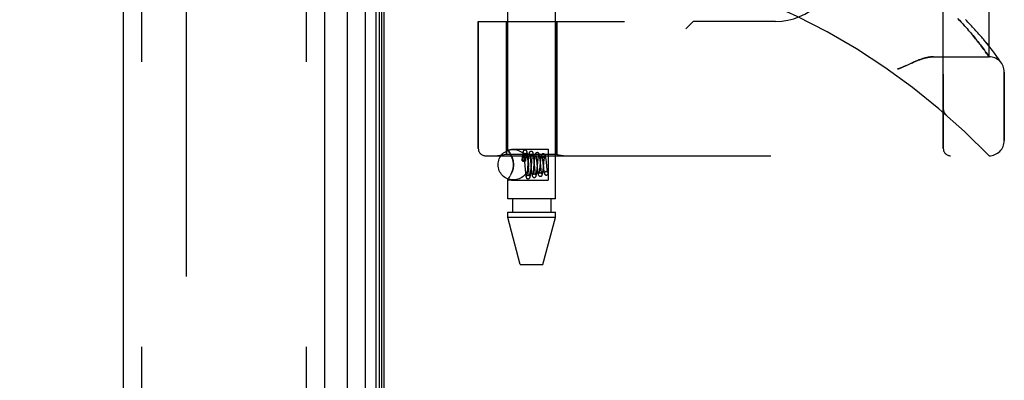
# Model space of a CAD drawing. Header units: inches. Extents: x 0 to 212, y 0 to 138.
# Tile 251 of 256: x 108.29 to 112.32, y 73.64 to 75.12. Entities that reach past the tile are written whole.
import ezdxf

# ---------------------------------------------------------------- set-up
doc = ezdxf.new("R2010")
doc.units = ezdxf.units.IN
doc.header["$LTSCALE"] = 11.6875
doc.header["$MEASUREMENT"] = 0
doc.linetypes.add('HIDDEN', pattern=[0.2, 0.1, -0.1])
doc.layers.get('0').update_dxf_attribs({"linetype": 'CONTINUOUS'})
for name, color, linetype in [('DEFAULT_2', 8, 'HIDDEN'), ('DIMENSIONS', 7, 'CONTINUOUS'), ('LEFTHAND_DOOR_ASSEMBLY', 7, 'CONTINUOUS'), ('RIGHTHAND_DOOR_ASSEMBLY', 7, 'CONTINUOUS')]:
    doc.layers.add(name, color=color, linetype=linetype)
doc.styles.get("Standard").update_dxf_attribs({"font": 'arial.ttf'})
doc.dimstyles.new('DIMSTYLE_1', dxfattribs={"dimtxt": 0.9375, "dimasz": 1.25, "dimexe": 0.09, "dimexo": 0.07, "dimgap": 0.0375, "dimtad": 0, "dimtih": 1, "dimtoh": 1, "dimzin": 4, "dimdsep": 46, "dimtxsty": 'Standard', "dimblk": '_FILLED', "dimblk1": '_FILLED', "dimblk2": '_FILLED', "dimcen": 0.09, "dimadec": 3, "dimazin": 1, "dimtfac": 1, "dimtdec": 3, "dimtofl": 0, "dimtmove": 0, "dimatfit": 3, "dimldrblk": '_FILLED', "dimfxl": 0, "dimtolj": 1, "dimtzin": 4, "dimarcsym": 0})

# ---------------------------------------------------------------- blocks, each defined once
blk = doc.blocks.new('_FILLED')
at = {"color": 0, "linetype": 'ByBlock'}
blk.add_solid([(0, 0), (-1, 0.2), (-1, -0.2)], dxfattribs=at)
blk = doc.blocks.new('*D12')
at = {"layer": 'DIMENSIONS', "color": 2, "linetype": 'Continuous'}
for p, q in [((109.0088, 97.5397), (104.7621, 97.5397)), ((105.8871, 97.5397), (105.8871, 68.4772)), ((105.8871, 37.5397), (105.8871, 66.6022)), ((109.0198, 37.5397), (104.7621, 37.5397))]:
    blk.add_line(p, q, dxfattribs=at)
at = {"layer": 'DIMENSIONS', "color": 2, "linetype": 'Continuous', "xscale": 1.25, "yscale": 1.25, "zscale": 1.25}
for p, rotation in [((105.8871, 97.5397), 90), ((105.8871, 37.5397), 270)]:
    blk.add_blockref('_FILLED', p, dxfattribs=dict(at, rotation=rotation))
at = {"layer": 'DIMENSIONS', "color": 2, "linetype": 'Continuous', "insert": (105.8871, 68.0084), "char_height": 0.9375, "width": 3.276022, "attachment_point": 2, "line_spacing_factor": 0.9}
blk.add_mtext('60.00', dxfattribs=at)

msp = doc.modelspace()

# ---------------------------------------------------------------- linework, layer by layer
at = {"color": 3, "linetype": 'Continuous'}
msp.add_line((109.7798, 37.6437), (109.7798, 97.4357), dxfattribs=at)
at = {"layer": 'DEFAULT_2', "color": 8, "linetype": 'HIDDEN'}
msp.add_line((108.9673, 96.2741), (108.9673, 38.8052), dxfattribs=at)
at = {"layer": 'LEFTHAND_DOOR_ASSEMBLY', "color": 8, "linetype": 'HIDDEN'}
for p, q in [((108.7848, 97.1547), (108.7848, 37.9247)), ((109.4598, 97.1547), (109.4598, 37.9247)), ((112.0713, 74.5934), (112.0713, 77.2359)), ((112.2588, 74.9697), (112.2588, 76.8597)), ((110.7338, 76.7147), (110.7338, 75.1147)), ((111.0463, 76.7147), (111.0463, 75.1147)), ((110.1651, 75.1147), (110.1651, 74.5934)), ((110.1651, 75.1147), (110.7638, 75.1147)), ((110.2808, 75.1147), (110.2808, 74.5687)), ((110.4868, 75.1147), (110.4868, 74.5687)), ((111.0463, 75.1147), (111.0163, 75.0847)), ((111.3838, 75.1147), (111.0463, 75.1147)), ((112.1381, 75.1192), (112.1312, 75.1266)), ((112.1448, 75.112), (112.1381, 75.1192)), ((112.1601, 75.0951), (112.1542, 75.1017)), ((112.1658, 75.0887), (112.1601, 75.0951)), ((112.1712, 75.0825), (112.1658, 75.0887)), ((112.1765, 75.0765), (112.1712, 75.0825)), ((112.1815, 75.0706), (112.1765, 75.0765)), ((112.1863, 75.0649), (112.1815, 75.0706)), ((112.1909, 75.0594), (112.1863, 75.0649)), ((112.1953, 75.0541), (112.1909, 75.0594)), ((112.1995, 75.0489), (112.1953, 75.0541)), ((112.2036, 75.0439), (112.1995, 75.0489)), ((112.2075, 75.0391), (112.2036, 75.0439)), ((112.2112, 75.0344), (112.2075, 75.0391)), ((112.2148, 75.0298), (112.2112, 75.0344)), ((112.2457, 75.0297), (112.2392, 75.0375)), ((112.2182, 75.0254), (112.2148, 75.0298)), ((112.2215, 75.0211), (112.2182, 75.0254)), ((112.2247, 75.017), (112.2215, 75.0211)), ((112.2292, 75.011), (112.2247, 75.017)), ((112.2334, 75.0054), (112.2292, 75.011)), ((112.2373, 75.0001), (112.2334, 75.0054)), ((112.241, 74.9951), (112.2373, 75.0001)), ((112.2444, 74.9904), (112.241, 74.9951)), ((112.2517, 75.0223), (112.2457, 75.0297)), ((112.2574, 75.0152), (112.2517, 75.0223)), ((112.2628, 75.0085), (112.2574, 75.0152)), ((112.2677, 75.0022), (112.2628, 75.0085)), ((112.2724, 74.9961), (112.2677, 75.0022)), ((112.2767, 74.9905), (112.2724, 74.9961)), ((112.0308, 74.9697), (112.2588, 74.9697)), ((112.2475, 74.986), (112.2444, 74.9904)), ((112.2503, 74.982), (112.2475, 74.986)), ((112.2534, 74.9775), (112.2503, 74.982)), ((112.2563, 74.9734), (112.2534, 74.9775)), ((112.2807, 74.9851), (112.2767, 74.9905)), ((112.2843, 74.9801), (112.2807, 74.9851)), ((112.2877, 74.9754), (112.2843, 74.9801)), ((112.2908, 74.9711), (112.2877, 74.9754)), ((112.2937, 74.9671), (112.2908, 74.9711)), ((112.2963, 74.9634), (112.2937, 74.9671)), ((112.2986, 74.96), (112.2963, 74.9634)), ((112.3008, 74.9569), (112.2986, 74.96)), ((112.3035, 74.9528), (112.3008, 74.9569)), ((112.3058, 74.9494), (112.3035, 74.9528)), ((112.3082, 74.9458), (112.3058, 74.9494)), ((112.3102, 74.9427), (112.3082, 74.9458)), ((112.3213, 74.6259), (112.3213, 74.9072)), ((112.0713, 74.7547), (112.0713, 74.7502)), ((112.0814, 74.7322), (112.0816, 74.7321)), ((110.1951, 74.5634), (112.2588, 74.5634)), ((110.2808, 74.5687), (110.2433, 74.5634)), ((110.4868, 74.5687), (110.2808, 74.5687)), ((110.4868, 74.5687), (110.5243, 74.5634))]:
    msp.add_line(p, q, dxfattribs=at)
for points in [[(112.1542, 75.1017), (112.1511, 75.1051), (112.1448, 75.112)], [(112.2392, 75.0375), (112.2358, 75.0415), (112.2323, 75.0456), (112.2287, 75.0498), (112.225, 75.0541), (112.2212, 75.0584), (112.2173, 75.0629), (112.2133, 75.0674), (112.2092, 75.072), (112.205, 75.0767), (112.2006, 75.0814), (112.1962, 75.0863), (112.1916, 75.0912), (112.1869, 75.0962), (112.1821, 75.1012), (112.1772, 75.1064), (112.1722, 75.1116), (112.1671, 75.1168), (112.1619, 75.1221)], [(112.0308, 74.9697), (112.0292, 74.9697), (112.0276, 74.9696), (112.0259, 74.9696), (112.0243, 74.9695), (112.0226, 74.9693), (112.0208, 74.9692), (112.0191, 74.969), (112.0172, 74.9688), (112.0154, 74.9686), (112.0135, 74.9683), (112.0116, 74.968), (112.0096, 74.9677), (112.0076, 74.9673), (112.0056, 74.9669), (112.0035, 74.9664), (112.0014, 74.966), (111.9992, 74.9654), (111.997, 74.9649), (111.9947, 74.9643), (111.9924, 74.9636), (111.99, 74.9629), (111.9876, 74.9622), (111.9851, 74.9614), (111.9825, 74.9605), (111.9799, 74.9597), (111.9772, 74.9587), (111.9745, 74.9577), (111.9716, 74.9566), (111.9687, 74.9555), (111.9657, 74.9543), (111.9625, 74.953), (111.9593, 74.9516), (111.9559, 74.9502), (111.9524, 74.9487), (111.9488, 74.9471), (111.945, 74.9453), (111.941, 74.9435), (111.924, 74.9356)], [(112.2588, 74.9697), (112.2588, 74.9697), (112.2563, 74.9734)], [(111.924, 74.9356), (111.9201, 74.9338), (111.9165, 74.9321), (111.9131, 74.9306), (111.9099, 74.9292), (111.9069, 74.9279), (111.9041, 74.9268), (111.9014, 74.9257), (111.899, 74.9247), (111.8966, 74.9239), (111.8943, 74.923), (111.8921, 74.9223), (111.89, 74.9216), (111.8879, 74.9209), (111.8858, 74.9203), (111.8838, 74.9197)], [(112.3113, 74.9412), (112.3112, 74.9412), (112.3102, 74.9427)], [(112.0713, 74.7545), (112.0713, 74.7541), (112.0713, 74.7535), (112.0713, 74.7529), (112.0714, 74.7523), (112.0714, 74.7516), (112.0715, 74.751), (112.0716, 74.7504), (112.0717, 74.7498), (112.0718, 74.7492), (112.0719, 74.7486), (112.0721, 74.748), (112.0722, 74.7474), (112.0724, 74.7468), (112.0725, 74.7462), (112.0727, 74.7457), (112.0729, 74.7451), (112.0731, 74.7445), (112.0733, 74.7439)], [(112.0733, 74.7439), (112.0735, 74.7434), (112.0738, 74.7428), (112.074, 74.7422), (112.0743, 74.7416), (112.0746, 74.7411), (112.0749, 74.7405), (112.0752, 74.74), (112.0755, 74.7395), (112.0758, 74.7389), (112.0761, 74.7384), (112.0764, 74.7379), (112.0768, 74.7374), (112.0771, 74.7369), (112.0775, 74.7364)], [(112.0816, 74.7321), (112.0814, 74.7323), (112.0811, 74.7325), (112.0809, 74.7327), (112.0807, 74.7329), (112.0805, 74.7331), (112.0802, 74.7333), (112.08, 74.7336), (112.0798, 74.7338), (112.0796, 74.734), (112.0794, 74.7342), (112.0792, 74.7344), (112.079, 74.7346), (112.0788, 74.7349), (112.0786, 74.7351), (112.0784, 74.7353), (112.0782, 74.7355), (112.078, 74.7358), (112.0779, 74.736), (112.0777, 74.7362), (112.0775, 74.7364)]]:
    msp.add_lwpolyline(points, dxfattribs=at)
for centre, radius, start, end in [((110.2588, 72.6396), 2.7751, 43.8884, 90), ((111.3838, 75.3647), 0.25, 270, 360), ((112.2588, 74.9072), 0.0625, 0, 90), ((110.1951, 74.5934), 0.03, 180, 270), ((112.1013, 74.5934), 0.03, 180, 270), ((112.2588, 74.6259), 0.0625, 270, 360)]:
    msp.add_arc(centre, radius, start, end, dxfattribs=at)
at = {"layer": 'RIGHTHAND_DOOR_ASSEMBLY', "color": 7, "linetype": 'Continuous'}
for p, q in [((109.7021, 37.8743), (109.7021, 97.205)), ((109.7455, 97.1961), (109.7455, 37.8832)), ((109.7592, 97.1893), (109.7592, 37.89)), ((109.6269, 97.1767), (109.6269, 37.9027)), ((109.7679, 97.187), (109.7679, 37.8924))]:
    msp.add_line(p, q, dxfattribs=at)
at = {"layer": 'RIGHTHAND_DOOR_ASSEMBLY', "color": 3, "linetype": 'Continuous'}
for p, q in [((108.7098, 97.1547), (108.7098, 37.9247)), ((109.5348, 97.1547), (109.5348, 37.9247))]:
    msp.add_line(p, q, dxfattribs=at)
at = {"layer": 'RIGHTHAND_DOOR_ASSEMBLY', "color": 8, "linetype": 'HIDDEN'}
for p, q in [((108.7848, 97.1547), (108.7848, 37.9247)), ((109.4598, 97.1547), (109.4598, 37.9247)), ((110.2858, 74.5881), (110.2858, 77.2347)), ((110.4818, 74.3867), (110.4818, 77.2347)), ((112.0713, 77.2359), (112.0713, 74.5934)), ((112.2588, 76.8597), (112.2588, 74.9697)), ((110.7338, 76.7147), (110.7338, 75.1147)), ((111.0463, 76.7147), (111.0463, 75.1147)), ((110.1651, 74.5934), (110.1651, 75.1147)), ((110.1651, 75.1147), (110.7638, 75.1147)), ((110.2808, 74.5687), (110.2808, 75.1147)), ((110.4868, 74.5687), (110.4868, 75.1147)), ((111.0163, 75.0847), (111.0463, 75.1147)), ((111.3838, 75.1147), (111.0463, 75.1147)), ((112.131, 75.1268), (112.138, 75.1194)), ((112.138, 75.1194), (112.1446, 75.1122)), ((112.1446, 75.1122), (112.151, 75.1052)), ((112.151, 75.1052), (112.1571, 75.0985)), ((112.1571, 75.0985), (112.1629, 75.092)), ((112.1629, 75.092), (112.1685, 75.0857)), ((112.1685, 75.0857), (112.1738, 75.0795)), ((112.1738, 75.0795), (112.1789, 75.0736)), ((112.1789, 75.0736), (112.1838, 75.0678)), ((112.1838, 75.0678), (112.1885, 75.0622)), ((112.1885, 75.0622), (112.1931, 75.0568)), ((112.1931, 75.0568), (112.1974, 75.0516)), ((112.1974, 75.0516), (112.2015, 75.0465)), ((112.2015, 75.0465), (112.2055, 75.0415)), ((112.2055, 75.0415), (112.2093, 75.0367)), ((112.2093, 75.0367), (112.213, 75.0321)), ((112.213, 75.0321), (112.2165, 75.0276)), ((112.2457, 75.0297), (112.2392, 75.0375)), ((112.2165, 75.0276), (112.2199, 75.0233)), ((112.2199, 75.0233), (112.2231, 75.0191)), ((112.2231, 75.0191), (112.2277, 75.013)), ((112.2277, 75.013), (112.2321, 75.0072)), ((112.2321, 75.0072), (112.2361, 75.0018)), ((112.2361, 75.0018), (112.2398, 74.9967)), ((112.2398, 74.9967), (112.2433, 74.9919)), ((112.2433, 74.9919), (112.2465, 74.9874)), ((112.2518, 75.0223), (112.2457, 75.0297)), ((112.2575, 75.0152), (112.2518, 75.0223)), ((112.2628, 75.0085), (112.2575, 75.0152)), ((112.2678, 75.0021), (112.2628, 75.0085)), ((112.2724, 74.9961), (112.2678, 75.0021)), ((112.2767, 74.9904), (112.2724, 74.9961)), ((112.0308, 74.9697), (112.2588, 74.9697)), ((112.2465, 74.9874), (112.2494, 74.9833)), ((112.2807, 74.9851), (112.2767, 74.9904)), ((112.2843, 74.9801), (112.2807, 74.9851)), ((112.2877, 74.9754), (112.2843, 74.9801)), ((112.2909, 74.9711), (112.2877, 74.9754)), ((112.2937, 74.9671), (112.2909, 74.9711)), ((112.2963, 74.9634), (112.2937, 74.9671)), ((112.2986, 74.96), (112.2963, 74.9634)), ((112.3008, 74.9569), (112.2986, 74.96)), ((112.3035, 74.9528), (112.3008, 74.9569)), ((112.3058, 74.9494), (112.3035, 74.9528)), ((112.3082, 74.9458), (112.3058, 74.9494)), ((112.3102, 74.9427), (112.3082, 74.9458)), ((112.3102, 74.9427), (112.3116, 74.9407)), ((112.3112, 74.9412), (112.3112, 74.9413)), ((112.3116, 74.9407), (112.3113, 74.9412)), ((112.3213, 74.9072), (112.3213, 74.6259)), ((112.0713, 74.7547), (112.0713, 74.7501)), ((112.0814, 74.7322), (112.0816, 74.7321)), ((110.2858, 74.5881), (110.3018, 74.5902)), ((110.2858, 74.5881), (110.2861, 74.5877)), ((110.3018, 74.5902), (110.4518, 74.5902)), ((110.4518, 74.5902), (110.4518, 74.4632)), ((110.1951, 74.5634), (112.2588, 74.5634)), ((110.2808, 74.5687), (110.2433, 74.5634)), ((110.4868, 74.5687), (110.2808, 74.5687)), ((110.2932, 74.5772), (110.2907, 74.5812)), ((110.3018, 74.5606), (110.2989, 74.5669)), ((110.345, 74.5514), (110.3443, 74.5433)), ((110.3454, 74.5565), (110.345, 74.5514)), ((110.345, 74.5452), (110.3452, 74.5476)), ((110.3456, 74.5508), (110.3458, 74.5526)), ((110.3458, 74.5526), (110.346, 74.5543)), ((110.3508, 74.5615), (110.3508, 74.561)), ((110.3508, 74.561), (110.3509, 74.5604)), ((110.3509, 74.5604), (110.3509, 74.5598)), ((110.3509, 74.5598), (110.3509, 74.5591)), ((110.3509, 74.5591), (110.351, 74.5582)), ((110.351, 74.5582), (110.351, 74.5573)), ((110.351, 74.5573), (110.351, 74.5562)), ((110.351, 74.5562), (110.3511, 74.555)), ((110.3511, 74.555), (110.3511, 74.5537)), ((110.3511, 74.5537), (110.3511, 74.5523)), ((110.3511, 74.5523), (110.3511, 74.5498)), ((110.3511, 74.5498), (110.3511, 74.5468)), ((110.3511, 74.5468), (110.3511, 74.5435)), ((110.3526, 74.5614), (110.353, 74.5575)), ((110.353, 74.5575), (110.3534, 74.5532)), ((110.3534, 74.5532), (110.354, 74.546)), ((110.3593, 74.5431), (110.3597, 74.5486)), ((110.3597, 74.5486), (110.3601, 74.5529)), ((110.3601, 74.5529), (110.3604, 74.557)), ((110.3682, 74.5554), (110.3677, 74.5606)), ((110.3687, 74.5499), (110.3682, 74.5554)), ((110.3694, 74.5412), (110.3687, 74.5499)), ((110.3698, 74.5469), (110.3693, 74.5412)), ((110.3778, 74.5569), (110.3782, 74.553)), ((110.3782, 74.553), (110.3786, 74.5487)), ((110.3786, 74.5487), (110.3793, 74.5416)), ((110.3846, 74.5456), (110.3851, 74.5502)), ((110.3933, 74.5515), (110.3928, 74.5567)), ((110.3938, 74.5461), (110.3933, 74.5515)), ((110.4035, 74.5473), (110.404, 74.5425)), ((110.4188, 74.5441), (110.4182, 74.5494)), ((110.4868, 74.5687), (110.5243, 74.5634)), ((110.3447, 74.5425), (110.345, 74.5452)), ((110.3511, 74.5435), (110.3511, 74.5409)), ((110.3518, 74.5409), (110.3511, 74.5409)), ((110.354, 74.546), (110.3549, 74.5353)), ((110.3561, 74.5204), (110.357, 74.5083)), ((110.357, 74.5083), (110.3575, 74.5025)), ((110.3664, 74.5068), (110.366, 74.502)), ((110.3671, 74.5148), (110.3664, 74.5068)), ((110.3693, 74.5412), (110.3671, 74.5148)), ((110.371, 74.5207), (110.3694, 74.5412)), ((110.3718, 74.5101), (110.371, 74.5207)), ((110.3725, 74.5029), (110.3718, 74.5101)), ((110.3809, 74.5226), (110.382, 74.5111)), ((110.3811, 74.5042), (110.3816, 74.5099)), ((110.3816, 74.5099), (110.384, 74.5381)), ((110.382, 74.5111), (110.3825, 74.5056)), ((110.384, 74.5381), (110.3846, 74.5456)), ((110.3915, 74.5094), (110.391, 74.5045)), ((110.392, 74.5146), (110.3915, 74.5094)), ((110.3942, 74.5383), (110.392, 74.5146)), ((110.3948, 74.5348), (110.3938, 74.5461)), ((110.3948, 74.5444), (110.3942, 74.5383)), ((110.3971, 74.5085), (110.3965, 74.5157)), ((110.3976, 74.5041), (110.3971, 74.5085)), ((110.404, 74.5425), (110.4048, 74.5346)), ((110.4048, 74.5346), (110.4068, 74.5142)), ((110.4062, 74.5069), (110.4067, 74.5125)), ((110.4067, 74.5125), (110.4088, 74.535)), ((110.4068, 74.5142), (110.4074, 74.5084)), ((110.4088, 74.535), (110.4095, 74.5426)), ((110.417, 74.5162), (110.4164, 74.511)), ((110.4191, 74.5366), (110.417, 74.5162)), ((110.4197, 74.5357), (110.4188, 74.5441)), ((110.421, 74.5216), (110.4197, 74.5357)), ((110.4218, 74.514), (110.421, 74.5216)), ((110.4223, 74.5094), (110.4218, 74.514)), ((110.4227, 74.5053), (110.4223, 74.5094)), ((110.4286, 74.5444), (110.4291, 74.54)), ((110.4317, 74.5135), (110.4338, 74.5337)), ((110.4317, 74.517), (110.4323, 74.5117)), ((110.4338, 74.5337), (110.4343, 74.5389)), ((110.4441, 74.5397), (110.4434, 74.5452)), ((110.4447, 74.5339), (110.4441, 74.5397)), ((110.4457, 74.5249), (110.4447, 74.5339)), ((110.4467, 74.5165), (110.4457, 74.5249)), ((110.4473, 74.5115), (110.4467, 74.5165)), ((110.2886, 74.4691), (110.2871, 74.4669)), ((110.2989, 74.4864), (110.296, 74.4809)), ((110.2989, 74.4864), (110.3018, 74.4927)), ((110.3575, 74.5025), (110.3581, 74.497)), ((110.3729, 74.4986), (110.3725, 74.5029)), ((110.3733, 74.4947), (110.3729, 74.4986)), ((110.3825, 74.5056), (110.383, 74.5004)), ((110.398, 74.5001), (110.3976, 74.5041)), ((110.4443, 74.4992), (110.4429, 74.499)), ((110.4429, 74.499), (110.4442, 74.4992)), ((110.4442, 74.4842), (110.4457, 74.4843)), ((110.4443, 74.4842), (110.4457, 74.4843)), ((110.2858, 74.3867), (110.2858, 74.4652)), ((110.2858, 74.4652), (110.3018, 74.4632)), ((110.3018, 74.4632), (110.4518, 74.4632)), ((110.4818, 74.3867), (110.2858, 74.3867)), ((110.3053, 74.3867), (110.3053, 74.3317)), ((110.4623, 74.3867), (110.4623, 74.3317)), ((110.2858, 74.3107), (110.2858, 74.3317)), ((110.2858, 74.3317), (110.4818, 74.3317)), ((110.3373, 74.1167), (110.2858, 74.3107)), ((110.4818, 74.3107), (110.2858, 74.3107)), ((110.4303, 74.1167), (110.4818, 74.3107)), ((110.4818, 74.3107), (110.4818, 74.3317)), ((110.3373, 74.1167), (110.4303, 74.1167))]:
    msp.add_line(p, q, dxfattribs=at)
for points in [[(112.2392, 75.0375), (112.2358, 75.0415), (112.2323, 75.0456), (112.2288, 75.0498), (112.2251, 75.0541), (112.2213, 75.0584), (112.2174, 75.0629), (112.2133, 75.0674), (112.2092, 75.072), (112.205, 75.0767), (112.2006, 75.0814), (112.1962, 75.0862), (112.1916, 75.0912), (112.187, 75.0961), (112.1822, 75.1012), (112.1773, 75.1063), (112.1723, 75.1115), (112.1671, 75.1168), (112.1619, 75.1221)], [(111.9368, 74.9416), (111.945, 74.9453), (111.9488, 74.9471), (111.9524, 74.9487), (111.9559, 74.9502), (111.9593, 74.9516), (111.9625, 74.953), (111.9657, 74.9543), (111.9687, 74.9555), (111.9716, 74.9566), (111.9745, 74.9577), (111.9772, 74.9587), (111.9799, 74.9597), (111.9825, 74.9605), (111.9851, 74.9614), (111.9876, 74.9622), (111.99, 74.9629), (111.9924, 74.9636), (111.9947, 74.9643), (111.997, 74.9649), (111.9992, 74.9654), (112.0014, 74.966), (112.0035, 74.9664), (112.0056, 74.9669), (112.0076, 74.9673), (112.0096, 74.9677), (112.0116, 74.968), (112.0135, 74.9683), (112.0154, 74.9686), (112.0172, 74.9688), (112.0191, 74.969), (112.0208, 74.9692), (112.0226, 74.9693), (112.0243, 74.9695), (112.0259, 74.9696), (112.0276, 74.9696), (112.0292, 74.9697), (112.0308, 74.9697)], [(112.2494, 74.9833), (112.2527, 74.9785), (112.2534, 74.9775), (112.2588, 74.9697)], [(111.8838, 74.9197), (111.8858, 74.9203), (111.8879, 74.9209), (111.89, 74.9216), (111.8921, 74.9223), (111.8943, 74.923), (111.8966, 74.9239), (111.899, 74.9247), (111.9014, 74.9257), (111.9041, 74.9268), (111.9069, 74.9279), (111.9099, 74.9292), (111.9131, 74.9306), (111.9165, 74.9321), (111.9201, 74.9338), (111.9368, 74.9416)], [(112.0733, 74.7438), (112.0731, 74.7444), (112.0729, 74.745), (112.0727, 74.7456), (112.0725, 74.7461), (112.0724, 74.7467), (112.0722, 74.7473), (112.0721, 74.7479), (112.0719, 74.7485), (112.0718, 74.7491), (112.0717, 74.7498), (112.0716, 74.7504), (112.0715, 74.751), (112.0715, 74.7516), (112.0714, 74.7522), (112.0713, 74.7529), (112.0713, 74.7535), (112.0713, 74.7541), (112.0713, 74.7545)], [(112.0775, 74.7365), (112.0771, 74.7369), (112.0768, 74.7374), (112.0764, 74.7379), (112.0761, 74.7384), (112.0758, 74.7389), (112.0755, 74.7394), (112.0752, 74.74), (112.0749, 74.7405), (112.0746, 74.741), (112.0743, 74.7416), (112.0741, 74.7421), (112.0738, 74.7427), (112.0736, 74.7432), (112.0733, 74.7438)], [(112.0775, 74.7365), (112.0777, 74.7362), (112.0779, 74.736), (112.078, 74.7358), (112.0782, 74.7355), (112.0784, 74.7353), (112.0786, 74.7351), (112.0788, 74.7349), (112.079, 74.7347), (112.0792, 74.7344), (112.0794, 74.7342), (112.0796, 74.734), (112.0798, 74.7338), (112.08, 74.7336), (112.0802, 74.7334), (112.0804, 74.7331), (112.0807, 74.7329), (112.0809, 74.7327), (112.0811, 74.7325), (112.0814, 74.7323), (112.0816, 74.7321)], [(110.2886, 74.5842), (110.2871, 74.5864), (110.2861, 74.5877)], [(110.2871, 74.5864), (110.2886, 74.5842), (110.2907, 74.5812), (110.2932, 74.5772), (110.296, 74.5725), (110.2989, 74.5669), (110.3018, 74.5606)], [(110.3018, 74.4927), (110.3043, 74.4994), (110.3064, 74.5061), (110.3079, 74.513), (110.3089, 74.5199), (110.3092, 74.5268), (110.3088, 74.5337), (110.3079, 74.5406), (110.3064, 74.5473), (110.3043, 74.554), (110.3018, 74.5606)], [(110.3018, 74.5606), (110.3035, 74.5564), (110.305, 74.5519), (110.3064, 74.5474), (110.3075, 74.5426), (110.3084, 74.5374), (110.309, 74.5321), (110.3092, 74.5267), (110.309, 74.5213), (110.3084, 74.516), (110.3075, 74.5108), (110.3064, 74.506), (110.305, 74.5014), (110.3035, 74.497), (110.3018, 74.4927)], [(110.3452, 74.5476), (110.3455, 74.5498), (110.3456, 74.5508)], [(110.3568, 74.5867), (110.3559, 74.5866), (110.3541, 74.5862), (110.3524, 74.5853), (110.3511, 74.5842), (110.3502, 74.5831), (110.3495, 74.5821), (110.3491, 74.5811), (110.3488, 74.5802), (110.3485, 74.5793), (110.3483, 74.5784), (110.348, 74.5774), (110.3478, 74.5763), (110.3476, 74.5751), (110.3474, 74.5738), (110.3472, 74.5723), (110.347, 74.5708), (110.3467, 74.5691), (110.3465, 74.5673), (110.3463, 74.5654), (110.3461, 74.5633), (110.3459, 74.5612), (110.3454, 74.5565)], [(110.346, 74.5543), (110.3462, 74.5557), (110.3463, 74.5564), (110.3464, 74.557), (110.3465, 74.5576), (110.3466, 74.5582), (110.3467, 74.5587), (110.3468, 74.5592), (110.3469, 74.5596), (110.3469, 74.5601), (110.347, 74.5605), (110.3471, 74.5609), (110.3472, 74.5612), (110.3472, 74.5616), (110.3473, 74.5619), (110.3474, 74.5622), (110.3475, 74.5625), (110.3475, 74.5628), (110.3476, 74.5631), (110.3476, 74.5633), (110.3477, 74.5635), (110.3478, 74.5638), (110.3478, 74.564), (110.3479, 74.5642), (110.348, 74.5644), (110.348, 74.5646), (110.3481, 74.5648), (110.3482, 74.565), (110.3482, 74.5652), (110.3483, 74.5653), (110.3484, 74.5655), (110.3484, 74.5657), (110.3485, 74.5658), (110.3486, 74.5659), (110.3486, 74.5661), (110.3487, 74.5662), (110.3488, 74.5663), (110.3488, 74.5664), (110.3489, 74.5665), (110.349, 74.5666), (110.3491, 74.5666), (110.3492, 74.5667), (110.3493, 74.5667), (110.3494, 74.5667), (110.3495, 74.5667), (110.3497, 74.5666), (110.3498, 74.5665), (110.3499, 74.5663), (110.35, 74.5661), (110.3501, 74.5659), (110.3501, 74.5658), (110.3502, 74.5656), (110.3502, 74.5654), (110.3503, 74.5653), (110.3503, 74.5652), (110.3503, 74.565), (110.3504, 74.5649), (110.3504, 74.5648), (110.3504, 74.5646), (110.3504, 74.5645), (110.3505, 74.5644), (110.3505, 74.5643), (110.3505, 74.5641), (110.3505, 74.564), (110.3505, 74.5639), (110.3506, 74.5637), (110.3506, 74.5636), (110.3506, 74.5634), (110.3506, 74.5633), (110.3506, 74.5631), (110.3507, 74.563), (110.3507, 74.5628), (110.3507, 74.5626), (110.3507, 74.5624), (110.3507, 74.5622), (110.3507, 74.562), (110.3508, 74.5618), (110.3508, 74.5615)], [(110.3506, 74.5754), (110.3506, 74.5754), (110.3506, 74.5753), (110.3507, 74.575), (110.3508, 74.5745), (110.3509, 74.574), (110.3511, 74.5732), (110.3512, 74.5724), (110.3514, 74.5714), (110.3516, 74.5703), (110.3517, 74.5691), (110.3519, 74.5678), (110.3521, 74.5663), (110.3523, 74.5648), (110.3525, 74.5631), (110.3526, 74.5614)], [(110.3567, 74.5717), (110.3556, 74.5718), (110.3541, 74.5722), (110.3528, 74.5729), (110.3518, 74.5737), (110.3512, 74.5744), (110.3508, 74.575), (110.3506, 74.5753), (110.3506, 74.5754)], [(110.3629, 74.5753), (110.3629, 74.5753), (110.3629, 74.5754), (110.3628, 74.5753), (110.3627, 74.5749), (110.3622, 74.5743), (110.3615, 74.5736), (110.3604, 74.5727), (110.359, 74.5721), (110.3574, 74.5717), (110.3567, 74.5717)], [(110.3677, 74.5606), (110.3675, 74.563), (110.3672, 74.5653), (110.367, 74.5675), (110.3667, 74.5694), (110.3665, 74.5713), (110.3663, 74.5729), (110.366, 74.5744), (110.3658, 74.5758), (110.3656, 74.577), (110.3653, 74.5781), (110.3651, 74.5791), (110.3648, 74.5801), (110.3644, 74.581), (110.364, 74.582), (110.3634, 74.5831), (110.3625, 74.5842), (110.3611, 74.5853), (110.3594, 74.5862), (110.3576, 74.5866), (110.3568, 74.5867)], [(110.3604, 74.557), (110.3608, 74.5607), (110.361, 74.5625), (110.3612, 74.5641), (110.3613, 74.5657), (110.3615, 74.5672), (110.3617, 74.5685), (110.3618, 74.5698), (110.362, 74.5709), (110.3622, 74.5719), (110.3623, 74.5728), (110.3625, 74.5736), (110.3626, 74.5742), (110.3627, 74.5747), (110.3628, 74.5751), (110.3629, 74.5753)], [(110.3818, 74.5817), (110.3808, 74.5816), (110.3789, 74.5811), (110.3771, 74.5801), (110.3758, 74.579), (110.3749, 74.5778), (110.3743, 74.5767), (110.3739, 74.5757), (110.3735, 74.5747), (110.3733, 74.5737), (110.373, 74.5726), (110.3727, 74.5714), (110.3725, 74.5701), (110.3722, 74.5686), (110.372, 74.567), (110.3718, 74.5653), (110.3715, 74.5635), (110.3713, 74.5615), (110.371, 74.5593), (110.3708, 74.5571), (110.3705, 74.5547), (110.3703, 74.5522), (110.3698, 74.5469)], [(110.3757, 74.5702), (110.3757, 74.5703), (110.3757, 74.5701), (110.3758, 74.5698), (110.3759, 74.5693), (110.3761, 74.5686), (110.3763, 74.5678), (110.3764, 74.5669), (110.3766, 74.5658), (110.3768, 74.5646), (110.377, 74.5633), (110.3772, 74.5619), (110.3774, 74.5603), (110.3776, 74.5586), (110.3778, 74.5569)], [(110.3817, 74.5667), (110.3806, 74.5668), (110.3792, 74.5672), (110.3779, 74.5678), (110.377, 74.5686), (110.3763, 74.5693), (110.3759, 74.5698), (110.3757, 74.5702), (110.3757, 74.5702)], [(110.3928, 74.5567), (110.3925, 74.5591), (110.3922, 74.5614), (110.392, 74.5636), (110.3917, 74.5655), (110.3914, 74.5674), (110.3912, 74.569), (110.3909, 74.5705), (110.3907, 74.5718), (110.3904, 74.573), (110.3901, 74.5741), (110.3898, 74.5751), (110.3895, 74.5761), (110.389, 74.5771), (110.3883, 74.5782), (110.3874, 74.5793), (110.386, 74.5804), (110.3843, 74.5812), (110.3825, 74.5816), (110.3817, 74.5817)], [(110.3877, 74.5699), (110.3877, 74.5701), (110.3878, 74.5703), (110.3878, 74.5702), (110.3876, 74.5699), (110.3872, 74.5693), (110.3865, 74.5686), (110.3854, 74.5678), (110.384, 74.5671), (110.3824, 74.5667), (110.3817, 74.5667)], [(110.3851, 74.5502), (110.3855, 74.5543), (110.3857, 74.5563), (110.3859, 74.5581), (110.3861, 74.5598), (110.3863, 74.5614), (110.3865, 74.5629), (110.3867, 74.5643), (110.3868, 74.5656), (110.387, 74.5667), (110.3872, 74.5677), (110.3874, 74.5685), (110.3875, 74.5692), (110.3876, 74.5698), (110.3877, 74.5699)], [(110.4067, 74.5767), (110.4058, 74.5766), (110.4038, 74.5761), (110.4021, 74.5751), (110.4008, 74.5739), (110.3999, 74.5728), (110.3992, 74.5716), (110.3988, 74.5705), (110.3984, 74.5694), (110.3981, 74.5682), (110.3977, 74.5669), (110.3974, 74.5654), (110.3971, 74.5638), (110.3968, 74.5619), (110.3965, 74.5599), (110.3963, 74.5577), (110.396, 74.5554), (110.3957, 74.5528), (110.3954, 74.5501), (110.3948, 74.5444)], [(110.4008, 74.5651), (110.4008, 74.5651), (110.4008, 74.5649), (110.401, 74.5646), (110.4011, 74.564), (110.4013, 74.5632), (110.4015, 74.5623), (110.4017, 74.5613), (110.4019, 74.56), (110.4021, 74.5586), (110.4023, 74.5571), (110.4025, 74.5554), (110.4028, 74.5536), (110.403, 74.5516), (110.4033, 74.5495), (110.4035, 74.5473)], [(110.4067, 74.5617), (110.4057, 74.5618), (110.4043, 74.5622), (110.403, 74.5628), (110.402, 74.5635), (110.4014, 74.5642), (110.401, 74.5648), (110.4008, 74.5651), (110.4008, 74.5651)], [(110.4182, 74.5494), (110.418, 74.5519), (110.4177, 74.5543), (110.4174, 74.5566), (110.4171, 74.5587), (110.4168, 74.5607), (110.4165, 74.5626), (110.4162, 74.5643), (110.416, 74.5658), (110.4157, 74.5672), (110.4154, 74.5684), (110.415, 74.5696), (110.4147, 74.5706), (110.4142, 74.5717), (110.4135, 74.5729), (110.4126, 74.5741), (110.4112, 74.5753), (110.4095, 74.5762), (110.4076, 74.5766), (110.4067, 74.5767)], [(110.4125, 74.5647), (110.4126, 74.5649), (110.4127, 74.5651), (110.4127, 74.5651), (110.4125, 74.5648), (110.4121, 74.5642), (110.4114, 74.5635), (110.4102, 74.5627), (110.4088, 74.562), (110.4073, 74.5617), (110.4067, 74.5617)], [(110.4095, 74.5426), (110.41, 74.5472), (110.4102, 74.5493), (110.4105, 74.5514), (110.4107, 74.5533), (110.4109, 74.5551), (110.4111, 74.5568), (110.4113, 74.5583), (110.4116, 74.5597), (110.4118, 74.561), (110.412, 74.5621), (110.4122, 74.5631), (110.4123, 74.5639), (110.4125, 74.5645), (110.4125, 74.5647)], [(110.4317, 74.5717), (110.4308, 74.5716), (110.4288, 74.5711), (110.4271, 74.5701), (110.4257, 74.5689), (110.4248, 74.5677), (110.4241, 74.5665), (110.4237, 74.5654), (110.4233, 74.5642), (110.4229, 74.563), (110.4226, 74.5616), (110.4223, 74.5601), (110.4219, 74.5585), (110.4216, 74.5566), (110.4213, 74.5546), (110.421, 74.5524), (110.4207, 74.5501), (110.4204, 74.5476), (110.4201, 74.545), (110.4197, 74.5423), (110.4191, 74.5366)], [(110.4259, 74.56), (110.426, 74.5598), (110.4261, 74.5594), (110.4263, 74.5588), (110.4264, 74.558), (110.4266, 74.5571), (110.4269, 74.556), (110.4271, 74.5547), (110.4273, 74.5533), (110.4276, 74.5518), (110.4278, 74.5501), (110.428, 74.5484), (110.4283, 74.5464), (110.4286, 74.5444)], [(110.4317, 74.5567), (110.4311, 74.5567), (110.4296, 74.557), (110.4282, 74.5576), (110.4272, 74.5584), (110.4265, 74.5591), (110.4261, 74.5596), (110.4259, 74.5599), (110.4259, 74.56)], [(110.4434, 74.5452), (110.4431, 74.5478), (110.4428, 74.5502), (110.4425, 74.5525), (110.4422, 74.5546), (110.4419, 74.5565), (110.4416, 74.5583), (110.4413, 74.5599), (110.4409, 74.5614), (110.4406, 74.5627), (110.4403, 74.5638), (110.44, 74.5649), (110.4396, 74.566), (110.4391, 74.567), (110.4384, 74.5682), (110.4374, 74.5693), (110.436, 74.5704), (110.4343, 74.5712), (110.4325, 74.5716), (110.4317, 74.5717)], [(110.4373, 74.5593), (110.4374, 74.5596), (110.4375, 74.5599), (110.4375, 74.56), (110.4374, 74.5598), (110.437, 74.5592), (110.4363, 74.5584), (110.4352, 74.5576), (110.4338, 74.557), (110.4323, 74.5567), (110.4317, 74.5567)], [(110.4343, 74.5389), (110.4349, 74.5437), (110.4351, 74.5459), (110.4354, 74.548), (110.4356, 74.5499), (110.4359, 74.5517), (110.4362, 74.5533), (110.4364, 74.5548), (110.4366, 74.5562), (110.4369, 74.5573), (110.4371, 74.5583), (110.4373, 74.5591), (110.4373, 74.5593)], [(110.3443, 74.5433), (110.3444, 74.5436), (110.3449, 74.5441), (110.3457, 74.5446), (110.3469, 74.545), (110.3484, 74.5453), (110.35, 74.5454), (110.3518, 74.5455)], [(110.3447, 74.5425), (110.3444, 74.543), (110.3443, 74.5433)], [(110.3447, 74.5425), (110.3464, 74.5421), (110.348, 74.5417), (110.3495, 74.5413), (110.3511, 74.5409)], [(110.3518, 74.5455), (110.3538, 74.5454), (110.3555, 74.5452), (110.3571, 74.5448), (110.3583, 74.5444), (110.359, 74.5438), (110.3593, 74.5432), (110.3593, 74.5431)], [(110.3593, 74.5431), (110.359, 74.5426), (110.3583, 74.542), (110.3571, 74.5416), (110.3555, 74.5412), (110.3538, 74.541), (110.3518, 74.5409)], [(110.3549, 74.5353), (110.3556, 74.5265), (110.3561, 74.5204)], [(110.3793, 74.5416), (110.3804, 74.5283), (110.3809, 74.5226)], [(110.3942, 74.4742), (110.395, 74.4742), (110.3968, 74.4746), (110.3985, 74.4754), (110.3998, 74.4765), (110.4008, 74.4776), (110.4015, 74.4788), (110.402, 74.4798), (110.4024, 74.4809), (110.4027, 74.482), (110.403, 74.4833), (110.4033, 74.4846), (110.4036, 74.4862), (110.4039, 74.4879), (110.4042, 74.4897), (110.4045, 74.4918), (110.4048, 74.494), (110.4051, 74.4964), (110.4053, 74.4989), (110.4056, 74.5015), (110.4062, 74.5069)], [(110.3965, 74.5157), (110.3953, 74.5291), (110.3948, 74.5348)], [(110.4074, 74.5084), (110.4077, 74.5055), (110.4081, 74.5027), (110.4084, 74.5001), (110.4087, 74.4976), (110.4091, 74.4953), (110.4094, 74.4932), (110.4097, 74.4913), (110.4101, 74.4896), (110.4104, 74.4881), (110.4108, 74.4867), (110.4112, 74.4855), (110.4117, 74.4843), (110.4123, 74.4831), (110.4133, 74.4819), (110.4146, 74.4807), (110.4163, 74.4798), (110.4182, 74.4792), (110.4192, 74.4792)], [(110.4164, 74.511), (110.4159, 74.5063), (110.4156, 74.5041), (110.4154, 74.5021), (110.4151, 74.5002), (110.4149, 74.4985), (110.4146, 74.4969), (110.4144, 74.4955), (110.4142, 74.4942), (110.414, 74.4932), (110.4138, 74.4923), (110.4136, 74.4916), (110.4135, 74.4913)], [(110.4192, 74.4792), (110.42, 74.4792), (110.4219, 74.4796), (110.4236, 74.4805), (110.425, 74.4816), (110.4259, 74.4828), (110.4266, 74.484), (110.4271, 74.485), (110.4275, 74.4861), (110.4279, 74.4873), (110.4282, 74.4886), (110.4285, 74.49), (110.4288, 74.4916), (110.4291, 74.4934), (110.4294, 74.4953), (110.4297, 74.4975), (110.4301, 74.4998), (110.4304, 74.5023), (110.4307, 74.505), (110.431, 74.5077), (110.4317, 74.5135)], [(110.4291, 74.54), (110.4299, 74.5328), (110.4302, 74.5303)], [(110.4302, 74.5303), (110.4308, 74.525), (110.4317, 74.517)], [(110.4323, 74.5117), (110.4326, 74.5092), (110.4329, 74.5067), (110.4332, 74.5044), (110.4336, 74.5022), (110.4339, 74.5001), (110.4342, 74.4981), (110.4346, 74.4963), (110.4349, 74.4946), (110.4353, 74.4931), (110.4357, 74.4918), (110.4361, 74.4905), (110.4366, 74.4893), (110.4373, 74.4881), (110.4382, 74.4869), (110.4396, 74.4857), (110.4414, 74.4847), (110.4433, 74.4842), (110.4442, 74.4842)], [(110.4499, 74.4961), (110.4499, 74.496), (110.45, 74.4959), (110.4499, 74.4961), (110.4498, 74.4965), (110.4496, 74.4971), (110.4494, 74.498), (110.4492, 74.499), (110.4489, 74.5003), (110.4487, 74.5017), (110.4484, 74.5033), (110.4481, 74.5051), (110.4478, 74.5071), (110.4476, 74.5092), (110.4473, 74.5115)], [(110.2858, 74.4652), (110.2861, 74.4656), (110.2871, 74.4669)], [(110.2886, 74.4691), (110.2907, 74.4721), (110.2932, 74.4761), (110.296, 74.4809)], [(110.3581, 74.497), (110.3583, 74.4945), (110.3586, 74.492), (110.3588, 74.4898), (110.3591, 74.4877), (110.3593, 74.4857), (110.3595, 74.4839), (110.3598, 74.4823), (110.36, 74.4808), (110.3603, 74.4795), (110.3605, 74.4783), (110.3608, 74.4772), (110.3611, 74.4761), (110.3614, 74.4752), (110.3618, 74.4742), (110.3624, 74.4731), (110.3633, 74.4719), (110.3646, 74.4707), (110.3663, 74.4698), (110.3683, 74.4692), (110.3693, 74.4692)], [(110.3632, 74.4808), (110.3632, 74.4806), (110.3631, 74.4805), (110.3632, 74.4806), (110.3634, 74.481), (110.3638, 74.4815), (110.3644, 74.4822), (110.3654, 74.483), (110.3667, 74.4837), (110.3682, 74.4841), (110.3692, 74.4842)], [(110.366, 74.502), (110.3656, 74.4976), (110.3654, 74.4956), (110.3651, 74.4937), (110.3649, 74.4919), (110.3648, 74.4902), (110.3646, 74.4886), (110.3644, 74.4872), (110.3642, 74.4859), (110.364, 74.4847), (110.3638, 74.4837), (110.3637, 74.4827), (110.3635, 74.482), (110.3634, 74.4814), (110.3633, 74.4809), (110.3632, 74.4808)], [(110.3692, 74.4692), (110.37, 74.4692), (110.3718, 74.4696), (110.3735, 74.4705), (110.3748, 74.4715), (110.3758, 74.4726), (110.3764, 74.4737), (110.3769, 74.4747), (110.3773, 74.4757), (110.3776, 74.4767), (110.3778, 74.4778), (110.3781, 74.4789), (110.3784, 74.4803), (110.3786, 74.4817), (110.3789, 74.4833), (110.3791, 74.4851), (110.3794, 74.487), (110.3796, 74.4891), (110.3799, 74.4913), (110.3801, 74.4937), (110.3804, 74.4962), (110.3806, 74.4988), (110.3811, 74.5042)], [(110.3692, 74.4842), (110.3703, 74.4841), (110.372, 74.4836), (110.3735, 74.4827), (110.3745, 74.4818), (110.375, 74.4811), (110.3753, 74.4807), (110.3754, 74.4805), (110.3753, 74.4805)], [(110.3753, 74.4805), (110.3753, 74.4806), (110.3753, 74.4808), (110.3752, 74.4812), (110.375, 74.4818), (110.3749, 74.4825), (110.3747, 74.4834), (110.3746, 74.4843), (110.3744, 74.4855), (110.3742, 74.4867), (110.374, 74.4881), (110.3738, 74.4896), (110.3736, 74.4912), (110.3735, 74.4929), (110.3733, 74.4947)], [(110.383, 74.5004), (110.3833, 74.498), (110.3835, 74.4957), (110.3838, 74.4935), (110.3841, 74.4915), (110.3843, 74.4896), (110.3846, 74.4879), (110.3848, 74.4863), (110.3851, 74.4849), (110.3854, 74.4835), (110.3857, 74.4824), (110.386, 74.4813), (110.3863, 74.4802), (110.3868, 74.4792), (110.3874, 74.4781), (110.3883, 74.4769), (110.3896, 74.4757), (110.3914, 74.4747), (110.3933, 74.4742), (110.3943, 74.4742)], [(110.3884, 74.4863), (110.3883, 74.486), (110.3883, 74.4857), (110.3882, 74.4856), (110.3883, 74.4858), (110.3886, 74.4862), (110.3891, 74.4869), (110.39, 74.4877), (110.3914, 74.4885), (110.393, 74.489), (110.3942, 74.4892)], [(110.391, 74.5045), (110.3905, 74.5001), (110.3903, 74.4981), (110.39, 74.4962), (110.3898, 74.4945), (110.3896, 74.4929), (110.3894, 74.4914), (110.3892, 74.4901), (110.389, 74.489), (110.3888, 74.488), (110.3886, 74.4872), (110.3885, 74.4865), (110.3884, 74.4863)], [(110.3942, 74.4892), (110.3952, 74.4891), (110.3969, 74.4886), (110.3984, 74.4878), (110.3994, 74.4869), (110.3999, 74.4862), (110.4002, 74.4858), (110.4003, 74.4856), (110.4002, 74.4857)], [(110.4002, 74.4857), (110.4002, 74.4857), (110.4001, 74.4859), (110.4, 74.4864), (110.3999, 74.4869), (110.3997, 74.4877), (110.3996, 74.4886), (110.3994, 74.4896), (110.3992, 74.4907), (110.399, 74.492), (110.3988, 74.4934), (110.3986, 74.4949), (110.3984, 74.4965), (110.3982, 74.4983), (110.398, 74.5001)], [(110.4135, 74.4913), (110.4134, 74.4911), (110.4134, 74.4908), (110.4133, 74.4908), (110.4135, 74.4911), (110.4138, 74.4916), (110.4144, 74.4922), (110.4154, 74.493), (110.4166, 74.4936), (110.4181, 74.4941), (110.4192, 74.4942)], [(110.4192, 74.4942), (110.4202, 74.4941), (110.4219, 74.4936), (110.4233, 74.4928), (110.4243, 74.4919), (110.4248, 74.4913), (110.425, 74.4909)], [(110.425, 74.4909), (110.4251, 74.4909), (110.4251, 74.4907), (110.4251, 74.4909), (110.425, 74.4912), (110.4248, 74.4917), (110.4247, 74.4924), (110.4245, 74.4933), (110.4243, 74.4943), (110.4241, 74.4955), (110.4239, 74.4968), (110.4236, 74.4982), (110.4234, 74.4998), (110.4232, 74.5015), (110.423, 74.5033), (110.4227, 74.5053)], [(110.4429, 74.499), (110.4423, 74.4989), (110.4406, 74.4981), (110.439, 74.497), (110.4378, 74.4954), (110.4371, 74.4936), (110.4368, 74.4917), (110.4371, 74.4897), (110.4378, 74.4879), (110.439, 74.4864), (110.4406, 74.4852), (110.4423, 74.4845), (110.4443, 74.4842)], [(110.4442, 74.4992), (110.4451, 74.4991), (110.4467, 74.4986), (110.4481, 74.4979), (110.4491, 74.4971), (110.4496, 74.4965), (110.4499, 74.4961)], [(110.4457, 74.4843), (110.4463, 74.4845), (110.448, 74.4852), (110.4496, 74.4864), (110.4508, 74.4879), (110.4515, 74.4897), (110.4518, 74.4917), (110.4515, 74.4936), (110.4508, 74.4954), (110.4496, 74.497), (110.448, 74.4981), (110.4463, 74.4989), (110.4443, 74.4992)]]:
    msp.add_lwpolyline(points, dxfattribs=at)
msp.add_circle((110.3088, 74.5267), 0.0625, dxfattribs=at)
for centre, radius, start, end in [((110.2588, 72.6396), 2.7751, 43.8884, 90), ((111.3838, 75.3647), 0.25, 270, 360), ((112.2588, 74.9072), 0.0625, 0, 90), ((110.1951, 74.5934), 0.03, 180, 270), ((112.1013, 74.5934), 0.03, 180, 270), ((112.2588, 74.6259), 0.0625, 270, 360)]:
    msp.add_arc(centre, radius, start, end, dxfattribs=at)

# ---------------------------------------------------------------- dimensions: what is measured, and where the dimension line sits
at = {"layer": 'DIMENSIONS', "color": 2, "linetype": 'Continuous'}
dim = msp.add_linear_dim(base=(105.8871, 97.5397), p1=(109.0898, 37.5397), p2=(109.0788, 97.5397), angle=90, dimstyle='DIMSTYLE_1', dxfattribs=at)
dim.commit()
dim.dimension.update_dxf_attribs({"geometry": '*D12', "text_midpoint": (105.8799, 67.5344), "dimtype": 160})

doc.saveas('drawing.dxf')
